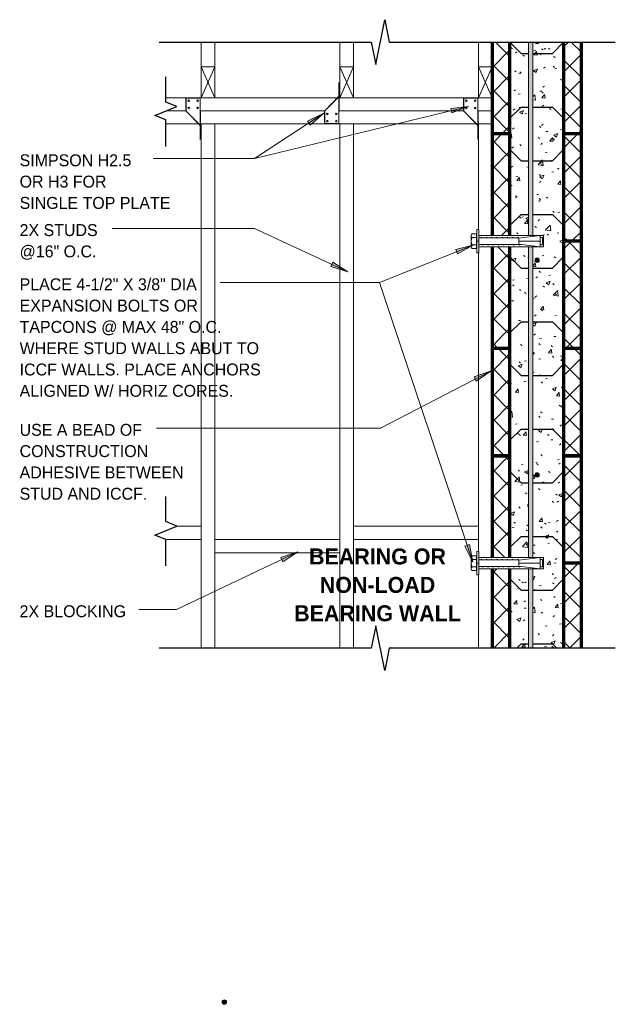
# Model space of a CAD drawing. Header units: inches. Extents: x 0 to 1357, y -35 to 287.
# Tile 6 of 13: x 331 to 398, y 0 to 110. Entities that reach past the tile are written whole.
import ezdxf

# ---------------------------------------------------------------- set-up
doc = ezdxf.new("R2010")
doc.units = ezdxf.units.IN
doc.header["$MEASUREMENT"] = 0
doc.linetypes.add('Hidden 1_16_', pattern=[0.09375, 0.0625, -0.03125])
for name, color, linetype, lineweight in [('A-ANNO-TEXT', 2, 'Continuous', 9), ('A-DETL', 5, 'Hidden 1_16_', 9), ('A-DETL-GENF', 3, 'Continuous', 9), ('A-DETL-HLIN', 3, 'Continuous', 70), ('A-DETL-LLIN', 3, 'Continuous', 9), ('A-DETL-MLIN', 3, 'Continuous', 30)]:
    doc.layers.add(name, color=color, linetype=linetype, lineweight=lineweight)
pattern_1 = [(50, (245.501, 0), (4.590705, -0.40187), [0.48, -5.28]), (355, (245.501, 0), (-0.88784, 4.8137), [0.384, -4.224]), (100.451, (245.884, -0.033), (3.70197, 4.41272), [0.408, -4.487]), (46.184, (245.501, 1.28), (6.83066, -1.05904), [0.72, -7.92]), (96.636, (246.07, 1.192), (5.98166, 6.23401), [0.612, -6.731]), (351.184, (245.501, 1.28), (5.98208, 6.23382), [0.576, -6.336]), (21, (246.141, 0.96), (3.82029, -2.5771), [0.48, -5.28]), (326, (246.141, 0.96), (1.55721, 4.64059), [0.384, -4.224]), (71.451, (246.459, 0.745), (5.37715, 2.0647), [0.408, -4.487]), (37.5, (245.501, 0), (0.077972, 2.130786), [0.211, -3.962, 0.211, -4.077, -4.24]), (37.5, (245.501, 0), (0.077972, 2.130786), [-8.461, 0.211, -4.029]), (7.5, (245.501, 0), (1.683907, 2.52439), [0.211, -2.234, 0.211, -3.866, -1.616]), (7.5, (245.501, 0), (1.683907, 2.52439), [-6.522, 0.211, -1.405]), (327.5, (244.074, 0), (3.416527, -0.144297), [0.211, -1.389, 0.211, -4.781, -6.624]), (327.5, (244.074, 0), (3.416527, -0.144297), [-6.592, 0.211, -6.413]), (317.5, (243.434, 0), (3.732463, 0.640715), [0.211, -1.869, 0.211, -3.104, -4.704]), (317.5, (243.434, 0), (3.732463, 0.640715), [-5.395, 0.211, -4.493])]
pattern_2 = [(45, (245.501, 0), (-1.414214, 1.414214), []), (135, (245.501, 0), (-1.414214, -1.414214), [])]

# ---------------------------------------------------------------- blocks, each defined once
blk = doc.blocks.new('Break Line1 - B_ ICCF WALL0')
at = {"layer": 'A-DETL-GENF', "lineweight": 30}
for p, q in [((-1, 0), (-0.5, 1.22)), ((-0.5, 1.22), (0.5, -1.22)), ((-3.96, 0), (-1, 0)), ((0.5, -1.22), (1, 0)), ((1, 0), (3.82, 0))]:
    blk.add_line(p, q, dxfattribs=at)
blk = doc.blocks.new('Reinf Bar Eleva_ ICCF WALL0')
at = {"layer": 'A-DETL-GENF'}
for points in [[(5.25, 0.5), (5.25, 0), (26.86, 0), (26.86, 0.5)], [(28.16, 0.5), (28.16, 0), (62.86, 0), (62.86, 0.5)], [(73, 0), (73, 0.5), (64.16, 0.5), (64.16, 0)]]:
    blk.add_hatch(color=256, dxfattribs=at).paths.add_polyline_path(points, flags=0)
for p, q in [((26.86, 0.5), (5.25, 0.5)), ((5.25, 0), (26.86, 0)), ((62.86, 0.5), (28.16, 0.5)), ((28.16, 0), (62.86, 0)), ((73, 0.5), (64.16, 0.5)), ((64.16, 0), (73, 0))]:
    blk.add_line(p, q, dxfattribs=at)
blk = doc.blocks.new('Reinf Bar Secti_ ICCF WALL0')
at = {"layer": 'A-DETL-GENF'}
h = blk.add_hatch(color=256, dxfattribs=at)
edge = h.paths.add_edge_path(flags=0)
edge.add_line((0.23, 0.08), (-0.23, 0.08))
edge.add_spline(control_points=[(-0.23, 0.08), (-0.22, 0.1), (-0.2, 0.14), (-0.17, 0.18), (-0.14, 0.2), (-0.12, 0.21), (-0.09, 0.23), (-0.06, 0.24), (-0.02, 0.25), (0, 0.25), (0.02, 0.25), (0.05, 0.24), (0.08, 0.23), (0.11, 0.22), (0.14, 0.2), (0.19, 0.16), (0.22, 0.11), (0.23, 0.08)], knot_values=[0, 0, 0, 0, 0.065067, 0.129269, 0.161765, 0.177839, 0.194155, 0.259793, 0.28168, 0.304079, 0.326479, 0.348366, 0.392081, 0.414143, 0.435815, 0.521786, 0.607881, 0.607881, 0.607881, 0.607881], degree=3, periodic=0)
blk.add_lwpolyline([(0.24, 0.08), (0.19, 0.16), (0.13, 0.22), (0.04, 0.25), (-0.04, 0.25), (-0.13, 0.22), (-0.19, 0.16), (-0.24, 0.08)], dxfattribs=at)
blk = doc.blocks.new('Break Line1 - B_ ICCF WALL1')
at = {"layer": 'A-DETL-GENF', "lineweight": 30}
for p, q in [((-1, 0), (-0.5, 2.5)), ((-0.5, 2.5), (0.5, -2.5)), ((-26.28, 0), (-1, 0)), ((0.5, -2.5), (1, 0)), ((1, 0), (24.72, 0))]:
    blk.add_line(p, q, dxfattribs=at)
blk = doc.blocks.new('Dimension Lumbe_ ICCF WALL0')
at = {"layer": 'A-DETL-GENF'}
for p, q in [((1.5, 0), (0, -3.5)), ((0, 0), (1.5, -3.5)), ((0, -3.5), (0, 0)), ((0, 0), (1.5, 0)), ((1.5, 0), (1.5, -3.5)), ((1.5, -3.5), (0, -3.5))]:
    blk.add_line(p, q, dxfattribs=at)
blk = doc.blocks.new('Break Line1 - B_ ICCF WALL2')
at = {"layer": 'A-DETL-GENF', "lineweight": 30}
for p, q in [((0.5, 2.5), (-0.5, -2.5)), ((1, 0), (0.5, 2.5)), ((-1, 0), (-26.28, 0)), ((-0.5, -2.5), (-1, 0)), ((24.72, 0), (1, 0))]:
    blk.add_line(p, q, dxfattribs=at)
blk = doc.blocks.new('Reinf Bar Secti_ ICCF WALL2')
at = {"layer": 'A-DETL-GENF'}
h = blk.add_hatch(color=256, dxfattribs=at)
edge = h.paths.add_edge_path(flags=0)
edge.add_arc((0, 0), 0.25, 180, 360)
edge.add_arc((0, 0), 0.25, 360, 540)
for start, end in [(360, 180), (180, 360)]:
    blk.add_arc((0, 0), 0.25, start, end, dxfattribs=at)

msp = doc.modelspace()

# ---------------------------------------------------------------- hatches: boundary and pattern name
at = {"layer": 'A-ANNO-TEXT'}
for points in [[(363.27, 98.49), (363.56, 98.05), (365.09, 99.37)], [(379.27, 99.91), (379.39, 99.4), (381.27, 100.13)], [(379.83, 84.12), (380.02, 83.63), (381.78, 84.62)], [(366.07, 82.71), (365.85, 82.23), (367.78, 81.63)], [(381.87, 69.88), (382.11, 69.41), (383.77, 70.56)], [(381.35, 51.15), (380.85, 50.98), (381.73, 49.17)], [(360.27, 49.71), (360.49, 49.23), (362.19, 50.33)]]:
    msp.add_hatch(color=7, dxfattribs=at).paths.add_polyline_path(points, flags=0)
at = {"layer": 'A-DETL-GENF'}
h = msp.add_hatch(dxfattribs=at)
h.set_pattern_fill('FP3_10', style=0, pattern_type=2)
h.set_pattern_definition(pattern_2)
h.paths.add_polyline_path([(383.88, 97.05), (385.88, 97.05), (385.88, 107.32), (383.88, 107.32)], flags=0)
h = msp.add_hatch(dxfattribs=at)
h.set_pattern_fill('FP3_9', style=0, pattern_type=2)
h.set_pattern_definition(pattern_1)
h.paths.add_polyline_path([(387.95, 97.05), (387.95, 107.32), (385.88, 107.32), (385.88, 97.05)], flags=0)
h = msp.add_hatch(dxfattribs=at)
h.set_pattern_fill('FP3_9', style=0, pattern_type=2)
h.set_pattern_definition(pattern_1)
edge = h.paths.add_edge_path(flags=0)
edge.add_line((388.45, 107.32), (388.45, 97.05))
edge.add_line((388.45, 97.05), (391.88, 97.05))
edge.add_line((391.88, 97.05), (391.88, 107.32))
edge.add_line((391.88, 107.32), (389.15, 107.32))
edge.add_spline(control_points=[(389.15, 107.32), (389.14, 107.3), (389.11, 107.25), (389.06, 107.2), (389.03, 107.18), (389, 107.17), (388.97, 107.16), (388.94, 107.16), (388.92, 107.15), (388.9, 107.16), (388.86, 107.16), (388.83, 107.17), (388.8, 107.19), (388.78, 107.2), (388.75, 107.22), (388.72, 107.26), (388.7, 107.3), (388.69, 107.32)], knot_values=[0, 0, 0, 0, 0.086095, 0.172066, 0.193739, 0.215801, 0.259515, 0.281403, 0.303802, 0.326201, 0.348088, 0.413727, 0.430043, 0.446116, 0.478612, 0.542814, 0.607881, 0.607881, 0.607881, 0.607881], degree=3, periodic=0)
edge.add_line((388.69, 107.32), (388.45, 107.32))
h = msp.add_hatch(dxfattribs=at)
h.set_pattern_fill('FP3_10', style=0, pattern_type=2)
h.set_pattern_definition(pattern_2)
h.paths.add_polyline_path([(391.88, 97.05), (393.88, 97.05), (393.88, 107.32), (391.88, 107.32)], flags=0)
h = msp.add_hatch(dxfattribs=at)
h.set_pattern_fill('FP3_10', style=0, pattern_type=2)
h.set_pattern_definition(pattern_2)
h.paths.add_polyline_path([(385.88, 97.05), (383.88, 97.05), (383.88, 85.71), (385.88, 85.71)], flags=0)
h = msp.add_hatch(dxfattribs=at)
h.set_pattern_fill('FP3_9', style=0, pattern_type=2)
h.set_pattern_definition(pattern_1)
h.paths.add_polyline_path([(387.95, 85.71), (387.95, 97.05), (385.88, 97.05), (385.88, 85.71)], flags=0)
h = msp.add_hatch(dxfattribs=at)
h.set_pattern_fill('FP3_9', style=0, pattern_type=2)
h.set_pattern_definition(pattern_1)
h.paths.add_polyline_path([(391.88, 85.05), (391.88, 97.05), (388.45, 97.05), (388.45, 85.71), (389.64, 85.71), (389.64, 85.05)], flags=0)
h = msp.add_hatch(dxfattribs=at)
h.set_pattern_fill('FP3_10', style=0, pattern_type=2)
h.set_pattern_definition(pattern_2)
h.paths.add_polyline_path([(393.88, 97.05), (391.88, 97.05), (391.88, 85.05), (393.88, 85.05)], flags=0)
h = msp.add_hatch(dxfattribs=at)
h.set_pattern_fill('FP3_9', style=0, pattern_type=2)
h.set_pattern_definition(pattern_1)
h.paths.add_polyline_path([(391.88, 73.05), (391.88, 85.05), (389.64, 85.05), (389.64, 84.42), (388.45, 84.42), (388.45, 73.05)], flags=0)
edge = h.paths.add_edge_path(flags=0)
edge.add_arc((388.92, 82.93), 0.25, 0, 180)
edge.add_arc((388.92, 82.93), 0.25, 180, 360)
h = msp.add_hatch(dxfattribs=at)
h.set_pattern_fill('FP3_10', style=0, pattern_type=2)
h.set_pattern_definition(pattern_2)
h.paths.add_polyline_path([(393.88, 85.05), (391.88, 85.05), (391.88, 73.05), (393.88, 73.05)], flags=0)
h = msp.add_hatch(dxfattribs=at)
h.set_pattern_fill('FP3_10', style=0, pattern_type=2)
h.set_pattern_definition(pattern_2)
h.paths.add_polyline_path([(383.88, 73.05), (385.88, 73.05), (385.88, 84.42), (383.88, 84.42)], flags=0)
h = msp.add_hatch(dxfattribs=at)
h.set_pattern_fill('FP3_9', style=0, pattern_type=2)
h.set_pattern_definition(pattern_1)
h.paths.add_polyline_path([(387.95, 73.05), (387.95, 84.42), (385.88, 84.42), (385.88, 73.05)], flags=0)
h = msp.add_hatch(dxfattribs=at)
h.set_pattern_fill('FP3_10', style=0, pattern_type=2)
h.set_pattern_definition(pattern_2)
h.paths.add_polyline_path([(383.88, 73.05), (383.88, 61.05), (385.88, 61.05), (385.88, 73.05)], flags=0)
h = msp.add_hatch(dxfattribs=at)
h.set_pattern_fill('FP3_9', style=0, pattern_type=2)
h.set_pattern_definition(pattern_1)
h.paths.add_polyline_path([(385.88, 73.05), (385.88, 61.05), (387.95, 61.05), (387.95, 73.05)], flags=0)
h = msp.add_hatch(dxfattribs=at)
h.set_pattern_fill('FP3_9', style=0, pattern_type=2)
h.set_pattern_definition(pattern_1)
h.paths.add_polyline_path([(391.88, 61.05), (391.88, 73.05), (388.45, 73.05), (388.45, 61.05)], flags=0)
h = msp.add_hatch(dxfattribs=at)
h.set_pattern_fill('FP3_10', style=0, pattern_type=2)
h.set_pattern_definition(pattern_2)
h.paths.add_polyline_path([(393.88, 73.05), (391.88, 73.05), (391.88, 61.05), (393.88, 61.05)], flags=0)
h = msp.add_hatch(dxfattribs=at)
h.set_pattern_fill('FP3_10', style=0, pattern_type=2)
h.set_pattern_definition(pattern_2)
h.paths.add_polyline_path([(385.88, 61.05), (383.88, 61.05), (383.88, 49.71), (385.88, 49.71)], flags=0)
h = msp.add_hatch(dxfattribs=at)
h.set_pattern_fill('FP3_9', style=0, pattern_type=2)
h.set_pattern_definition(pattern_1)
h.paths.add_polyline_path([(387.95, 49.71), (387.95, 61.05), (385.88, 61.05), (385.88, 49.71)], flags=0)
h = msp.add_hatch(dxfattribs=at)
h.set_pattern_fill('FP3_9', style=0, pattern_type=2)
h.set_pattern_definition(pattern_1)
h.paths.add_polyline_path([(391.88, 49.05), (391.88, 61.05), (388.45, 61.05), (388.45, 49.71), (389.64, 49.71), (389.64, 49.05)], flags=0)
edge = h.paths.add_edge_path(flags=0)
edge.add_arc((388.92, 58.93), 0.25, 0, 180)
edge.add_arc((388.92, 58.93), 0.25, 180, 360)
h = msp.add_hatch(dxfattribs=at)
h.set_pattern_fill('FP3_10', style=0, pattern_type=2)
h.set_pattern_definition(pattern_2)
h.paths.add_polyline_path([(393.88, 61.05), (391.88, 61.05), (391.88, 49.05), (393.88, 49.05)], flags=0)
h = msp.add_hatch(dxfattribs=at)
h.set_pattern_fill('FP3_9', style=0, pattern_type=2)
h.set_pattern_definition(pattern_1)
h.paths.add_polyline_path([(388.45, 48.42), (388.45, 39.57), (391.88, 39.57), (391.88, 49.05), (389.64, 49.05), (389.64, 48.42)], flags=0)
h = msp.add_hatch(dxfattribs=at)
h.set_pattern_fill('FP3_10', style=0, pattern_type=2)
h.set_pattern_definition(pattern_2)
h.paths.add_polyline_path([(393.88, 49.05), (391.88, 49.05), (391.88, 39.57), (393.88, 39.57)], flags=0)
h = msp.add_hatch(dxfattribs=at)
h.set_pattern_fill('FP3_10', style=0, pattern_type=2)
h.set_pattern_definition(pattern_2)
h.paths.add_polyline_path([(383.88, 39.57), (385.88, 39.57), (385.88, 48.42), (383.88, 48.42)], flags=0)
h = msp.add_hatch(dxfattribs=at)
h.set_pattern_fill('FP3_9', style=0, pattern_type=2)
h.set_pattern_definition(pattern_1)
h.paths.add_polyline_path([(387.95, 39.57), (387.95, 48.42), (385.88, 48.42), (385.88, 39.57)], flags=0)
h = msp.add_hatch(color=256, dxfattribs=at)
edge = h.paths.add_edge_path(flags=0)
edge.add_arc((353.96, 0), 0.25, 180, 360)
edge.add_arc((353.96, 0), 0.25, 0, 180)

# ---------------------------------------------------------------- linework, layer by layer
at = {"layer": 'A-ANNO-TEXT', "color": 7}
for p, q in [((381.27, 100.13), (357.32, 94.29)), ((365.09, 99.37), (357.32, 94.29)), ((365.09, 99.37), (363.27, 98.49)), ((363.56, 98.05), (365.09, 99.37)), ((381.27, 100.13), (379.27, 99.91)), ((379.27, 99.91), (379.39, 99.4)), ((379.39, 99.4), (381.27, 100.13)), ((363.27, 98.49), (363.56, 98.05)), ((349.35, 94.29), (345.99, 94.29)), ((357.32, 94.29), (349.35, 94.29)), ((357.32, 94.29), (349.35, 94.29)), ((344.43, 86.49), (341.41, 86.49)), ((357.32, 86.49), (344.43, 86.49)), ((367.78, 81.63), (357.32, 86.49)), ((381.78, 84.62), (371.29, 80.43)), ((381.78, 84.62), (379.83, 84.12)), ((379.83, 84.12), (380.02, 83.63)), ((380.02, 83.63), (381.78, 84.62)), ((366.07, 82.71), (365.85, 82.23)), ((367.78, 81.63), (366.07, 82.71)), ((365.85, 82.23), (367.78, 81.63)), ((361.44, 80.43), (353.5, 80.43)), ((371.29, 80.43), (361.44, 80.43)), ((371.29, 80.43), (361.44, 80.43)), ((381.73, 49.17), (371.29, 80.43)), ((383.77, 70.56), (371.41, 64.16)), ((383.77, 70.56), (381.87, 69.88)), ((382.11, 69.41), (383.77, 70.56)), ((381.87, 69.88), (382.11, 69.41)), ((355.39, 64.16), (346.36, 64.16)), ((371.41, 64.16), (355.39, 64.16)), ((381.35, 51.15), (380.85, 50.98)), ((380.85, 50.98), (381.73, 49.17)), ((381.73, 49.17), (381.35, 51.15)), ((362.19, 50.33), (348.62, 43.88)), ((362.19, 50.33), (360.27, 49.71)), ((360.27, 49.71), (360.49, 49.23)), ((360.49, 49.23), (362.19, 50.33)), ((348.62, 43.88), (344.38, 43.88))]:
    msp.add_line(p, q, dxfattribs=at)
at = {"layer": 'A-DETL', "linetype": 'Continuous'}
for p, q in [((382.2, 86.36), (382.2, 85.88)), ((382.39, 86.36), (382.2, 86.36)), ((382.39, 85.45), (382.39, 86.36)), ((382.2, 85.06), (382.39, 85.06)), ((389.64, 85.71), (382.39, 85.71)), ((386.88, 85.45), (382.39, 85.45)), ((382.39, 85.45), (382.39, 84.68)), ((389.27, 85.69), (386.88, 85.4)), ((386.88, 85.4), (386.88, 85.45)), ((386.88, 85.4), (386.88, 85.06)), ((386.88, 85.06), (386.88, 84.73)), ((386.88, 85.06), (389.27, 85.06)), ((389.27, 85.47), (389.27, 85.69)), ((389.27, 85.47), (389.27, 84.65)), ((389.52, 85.47), (389.27, 85.47)), ((389.52, 84.65), (389.52, 85.47)), ((389.64, 84.42), (389.64, 85.71)), ((382.2, 84.24), (382.2, 83.77)), ((382.2, 83.77), (382.39, 83.77)), ((382.39, 83.77), (382.39, 84.68)), ((382.39, 84.68), (386.88, 84.68)), ((382.39, 84.42), (389.64, 84.42)), ((386.88, 84.68), (386.88, 84.73)), ((386.88, 84.73), (389.27, 84.43)), ((389.27, 84.43), (389.27, 84.65)), ((389.27, 84.65), (389.52, 84.65)), ((382.2, 50.36), (382.2, 49.88)), ((382.39, 50.36), (382.2, 50.36)), ((382.39, 49.45), (382.39, 50.36)), ((389.64, 49.71), (382.39, 49.71)), ((389.27, 49.69), (386.88, 49.4)), ((389.27, 49.47), (389.27, 49.69)), ((389.64, 48.42), (389.64, 49.71)), ((382.2, 49.06), (382.39, 49.06)), ((386.88, 49.45), (382.39, 49.45)), ((382.39, 49.45), (382.39, 48.68)), ((382.39, 47.77), (382.39, 48.68)), ((382.39, 48.68), (386.88, 48.68)), ((386.88, 49.4), (386.88, 49.45)), ((386.88, 49.4), (386.88, 49.06)), ((386.88, 49.06), (386.88, 48.73)), ((386.88, 49.06), (389.27, 49.06)), ((386.88, 48.68), (386.88, 48.73)), ((386.88, 48.73), (389.27, 48.43)), ((389.27, 49.47), (389.27, 48.65)), ((389.52, 49.47), (389.27, 49.47)), ((389.27, 48.43), (389.27, 48.65)), ((389.27, 48.65), (389.52, 48.65)), ((389.52, 48.65), (389.52, 49.47)), ((382.2, 48.24), (382.2, 47.77)), ((382.2, 47.77), (382.39, 47.77)), ((382.39, 48.42), (389.64, 48.42))]:
    msp.add_line(p, q, dxfattribs=at)
at = {"layer": 'A-DETL-GENF'}
for start, end in [(0, 180), (180, 0)]:
    msp.add_arc((353.96, 0), 0.25, start, end, dxfattribs=at)
at = {"layer": 'A-DETL-HLIN'}
for p, q in [((383.88, 107.32), (383.88, 97.05)), ((385.88, 97.05), (385.88, 107.32)), ((391.88, 107.32), (391.88, 97.05)), ((393.88, 97.05), (393.88, 107.32)), ((383.88, 97.05), (383.88, 85.71)), ((385.88, 97.05), (383.88, 97.05)), ((385.88, 85.71), (385.88, 97.05)), ((393.88, 97.05), (391.88, 97.05)), ((391.88, 97.05), (391.88, 85.05)), ((393.88, 85.05), (393.88, 97.05)), ((393.88, 85.05), (391.88, 85.05)), ((391.88, 85.05), (391.88, 73.05)), ((393.88, 73.05), (393.88, 85.05)), ((383.88, 84.42), (383.88, 73.05)), ((385.88, 73.05), (385.88, 84.42)), ((383.88, 73.05), (383.88, 61.05)), ((385.88, 73.05), (383.88, 73.05)), ((383.88, 73.05), (383.88, 61.05)), ((385.88, 73.05), (383.88, 73.05)), ((385.88, 61.05), (385.88, 73.05)), ((385.88, 61.05), (385.88, 73.05)), ((393.88, 73.05), (391.88, 73.05)), ((391.88, 73.05), (391.88, 61.05)), ((393.88, 73.05), (391.88, 73.05)), ((391.88, 73.05), (391.88, 61.05)), ((393.88, 61.05), (393.88, 73.05)), ((393.88, 61.05), (393.88, 73.05)), ((383.88, 61.05), (385.88, 61.05)), ((383.88, 61.05), (383.88, 49.71)), ((385.88, 61.05), (383.88, 61.05)), ((385.88, 49.71), (385.88, 61.05)), ((391.88, 61.05), (393.88, 61.05)), ((393.88, 61.05), (391.88, 61.05)), ((391.88, 61.05), (391.88, 49.05)), ((393.88, 49.05), (393.88, 61.05)), ((393.88, 49.05), (391.88, 49.05)), ((391.88, 49.05), (391.88, 39.57)), ((393.88, 39.57), (393.88, 49.05)), ((383.88, 48.42), (383.88, 39.57)), ((385.88, 39.57), (385.88, 48.42))]:
    msp.add_line(p, q, dxfattribs=at)
at = {"layer": 'A-DETL-LLIN'}
for p, q in [((351.38, 107.32), (351.38, 101.07)), ((352.88, 104.57), (352.88, 107.32)), ((366.88, 107.32), (366.88, 101.07)), ((368.38, 104.57), (368.38, 107.32)), ((382.38, 107.32), (382.38, 101.07)), ((383.88, 104.57), (383.88, 107.32)), ((366.76, 102.82), (366.76, 101.26)), ((366.76, 99.47), (366.76, 102.82)), ((366.81, 99.65), (366.81, 102.82)), ((347.41, 101.07), (366.62, 101.07)), ((351.25, 101.05), (349.66, 101.05)), ((349.66, 101.05), (349.66, 99.64)), ((349.69, 99.6), (349.69, 101.05)), ((349.69, 101.05), (351.25, 101.05)), ((350.91, 101.07), (354.41, 101.07)), ((351.25, 101.05), (351.25, 99.66)), ((351.25, 98.05), (351.25, 101.05)), ((365.16, 99.61), (366.75, 101.2)), ((366.76, 101.26), (365.19, 99.65)), ((366.75, 101.2), (366.75, 98.2)), ((366.75, 101.07), (383.88, 101.07)), ((366.76, 99.6), (366.76, 101.26)), ((382.38, 101.07), (378.41, 101.07)), ((382.28, 101.05), (380.69, 101.05)), ((380.69, 101.05), (380.69, 99.64)), ((380.72, 99.6), (380.72, 101.05)), ((380.72, 101.05), (382.28, 101.05)), ((382.28, 101.05), (382.28, 99.66)), ((382.28, 98.05), (382.28, 101.05)), ((383.88, 85.71), (383.88, 101.07)), ((347.41, 99.62), (349.67, 99.62)), ((349.66, 99.64), (351.25, 98.05)), ((351.26, 97.99), (349.69, 99.6)), ((351.25, 99.66), (351.31, 99.6)), ((351.25, 99.62), (365.17, 99.62)), ((351.26, 99.78), (351.26, 96.43)), ((351.26, 99.65), (351.26, 97.99)), ((351.31, 99.6), (351.31, 96.43)), ((365.16, 98.2), (365.16, 99.61)), ((365.19, 99.65), (365.19, 98.2)), ((366.75, 99.59), (366.81, 99.65)), ((366.75, 99.62), (380.7, 99.62)), ((366.75, 98.2), (366.75, 99.59)), ((380.69, 99.64), (382.28, 98.05)), ((382.29, 97.99), (380.72, 99.6)), ((382.28, 99.66), (382.34, 99.6)), ((382.28, 99.62), (383.88, 99.62)), ((382.29, 99.78), (382.29, 96.43)), ((382.29, 99.65), (382.29, 97.99)), ((382.34, 99.6), (382.34, 96.43)), ((383.88, 85.71), (383.88, 99.57)), ((383.88, 85.71), (383.88, 99.57)), ((347.41, 98.18), (351.12, 98.18)), ((351.25, 98.18), (382.15, 98.18)), ((351.26, 96.43), (351.26, 97.99)), ((351.38, 39.57), (351.38, 98.18)), ((352.88, 39.57), (352.88, 98.18)), ((366.75, 98.2), (365.16, 98.2)), ((365.19, 98.2), (366.75, 98.2)), ((366.88, 39.57), (366.88, 98.18)), ((368.38, 39.57), (368.38, 98.18)), ((382.28, 98.18), (383.88, 98.18)), ((382.29, 96.43), (382.29, 97.99)), ((382.38, 86.36), (382.38, 98.18)), ((381.67, 85.88), (382.14, 85.88)), ((381.67, 85.88), (382.14, 85.88)), ((382.16, 84.24), (382.16, 85.88)), ((381.56, 85.68), (381.56, 85.06)), ((381.56, 85.06), (381.56, 84.45)), ((381.67, 85.47), (382.2, 85.47)), ((382.2, 84.32), (382.2, 85.8)), ((382.69, 85.5), (382.63, 85.45)), ((382.74, 85.45), (382.69, 85.5)), ((383.27, 85.5), (383.22, 85.45)), ((383.33, 85.45), (383.27, 85.5)), ((383.85, 85.5), (383.8, 85.45)), ((383.91, 85.45), (383.85, 85.5)), ((384.44, 85.5), (384.38, 85.45)), ((384.49, 85.45), (384.44, 85.5)), ((385.02, 85.5), (384.97, 85.45)), ((385.08, 85.45), (385.02, 85.5)), ((385.61, 85.5), (385.55, 85.45)), ((385.66, 85.45), (385.61, 85.5)), ((386.19, 85.5), (386.14, 85.45)), ((386.25, 85.45), (386.19, 85.5)), ((386.77, 85.5), (386.72, 85.45)), ((386.83, 85.45), (386.77, 85.5)), ((381.67, 84.65), (382.2, 84.65)), ((382.14, 84.24), (381.67, 84.24)), ((382.14, 84.24), (381.67, 84.24)), ((382.38, 50.36), (382.38, 83.77)), ((382.78, 84.68), (382.83, 84.63)), ((382.83, 84.63), (382.89, 84.68)), ((383.36, 84.68), (383.42, 84.63)), ((383.42, 84.63), (383.47, 84.68)), ((383.88, 49.71), (383.88, 84.42)), ((383.88, 83.57), (383.88, 84.42)), ((383.88, 83.57), (383.88, 84.42)), ((383.95, 84.68), (384, 84.63)), ((384, 84.63), (384.06, 84.68)), ((384.53, 84.68), (384.58, 84.63)), ((384.58, 84.63), (384.64, 84.68)), ((385.11, 84.68), (385.17, 84.63)), ((385.17, 84.63), (385.22, 84.68)), ((385.7, 84.68), (385.75, 84.63)), ((385.75, 84.63), (385.81, 84.68)), ((386.28, 84.68), (386.34, 84.63)), ((386.34, 84.63), (386.39, 84.68)), ((386.87, 84.68), (386.92, 84.63)), ((386.92, 84.63), (387.01, 84.71)), ((348.63, 53.21), (351.38, 53.21)), ((351.38, 53.21), (351.38, 51.71)), ((368.38, 53.21), (382.38, 53.21)), ((368.38, 51.71), (368.38, 53.21)), ((382.38, 53.21), (382.38, 51.71)), ((351.38, 51.71), (347.41, 51.71)), ((352.88, 51.71), (366.88, 51.71)), ((352.88, 50.21), (352.88, 51.71)), ((366.88, 51.71), (366.88, 50.21)), ((382.38, 51.71), (368.38, 51.71)), ((366.88, 50.21), (352.88, 50.21)), ((381.56, 49.68), (381.56, 49.06)), ((381.67, 49.88), (382.14, 49.88)), ((381.67, 49.88), (382.14, 49.88)), ((382.16, 48.24), (382.16, 49.88)), ((382.2, 48.32), (382.2, 49.8)), ((381.56, 49.06), (381.56, 48.45)), ((381.67, 49.47), (382.2, 49.47)), ((381.67, 48.65), (382.2, 48.65)), ((382.69, 49.5), (382.63, 49.45)), ((382.74, 49.45), (382.69, 49.5)), ((382.78, 48.68), (382.83, 48.63)), ((382.83, 48.63), (382.89, 48.68)), ((383.27, 49.5), (383.22, 49.45)), ((383.33, 49.45), (383.27, 49.5)), ((383.36, 48.68), (383.42, 48.63)), ((383.42, 48.63), (383.47, 48.68)), ((383.85, 49.5), (383.8, 49.45)), ((383.91, 49.45), (383.85, 49.5)), ((383.95, 48.68), (384, 48.63)), ((384, 48.63), (384.06, 48.68)), ((384.44, 49.5), (384.38, 49.45)), ((384.49, 49.45), (384.44, 49.5)), ((384.53, 48.68), (384.58, 48.63)), ((384.58, 48.63), (384.64, 48.68)), ((385.02, 49.5), (384.97, 49.45)), ((385.08, 49.45), (385.02, 49.5)), ((385.11, 48.68), (385.17, 48.63)), ((385.17, 48.63), (385.22, 48.68)), ((385.61, 49.5), (385.55, 49.45)), ((385.66, 49.45), (385.61, 49.5)), ((385.7, 48.68), (385.75, 48.63)), ((385.75, 48.63), (385.81, 48.68)), ((386.19, 49.5), (386.14, 49.45)), ((386.25, 49.45), (386.19, 49.5)), ((386.28, 48.68), (386.34, 48.63)), ((386.34, 48.63), (386.39, 48.68)), ((386.77, 49.5), (386.72, 49.45)), ((386.83, 49.45), (386.77, 49.5)), ((386.87, 48.68), (386.92, 48.63)), ((386.92, 48.63), (387.01, 48.71)), ((382.14, 48.24), (381.67, 48.24)), ((382.14, 48.24), (381.67, 48.24)), ((382.38, 39.57), (382.38, 47.77)), ((383.88, 39.57), (383.88, 48.42))]:
    msp.add_line(p, q, dxfattribs=at)
for centre in [(349.97, 100.77), (350.97, 100.77), (381, 100.77), (382, 100.77), (349.97, 99.96), (350.97, 99.96), (365.47, 99.29), (366.47, 99.29), (381, 99.96), (382, 99.96), (365.47, 98.48), (366.47, 98.48)]:
    msp.add_circle(centre, 0.0855, dxfattribs=at)
for centre, radius, start, end in [((388.88, 91.57), 3, 56.4427, 57.6811), ((381.81, 85.68), 0.247, 123.6815, 236.3185), ((382.38, 85.06), 0.819, 149.9633, 210.0367), ((381.81, 84.45), 0.247, 123.6826, 236.3174), ((381.81, 49.68), 0.247, 123.6815, 236.3185), ((382.38, 49.06), 0.819, 149.9633, 210.0367), ((381.81, 48.45), 0.247, 123.6826, 236.3174)]:
    msp.add_arc(centre, radius, start, end, dxfattribs=at)
at = {"layer": 'A-DETL-MLIN'}
for p, q in [((385.88, 107.3), (387.13, 106.05)), ((391.88, 107.3), (390.63, 106.05)), ((387.13, 106.05), (387.95, 106.05)), ((388.45, 106.05), (390.63, 106.05)), ((385.88, 98.8), (387.13, 100.05)), ((387.13, 100.05), (387.95, 100.05)), ((388.45, 100.05), (390.63, 100.05)), ((391.88, 98.8), (390.63, 100.05)), ((385.88, 95.3), (387.13, 94.05)), ((391.88, 95.3), (390.63, 94.05)), ((387.13, 94.05), (387.95, 94.05)), ((388.45, 94.05), (390.63, 94.05)), ((385.88, 86.8), (387.13, 88.05)), ((387.13, 88.05), (387.95, 88.05)), ((388.45, 88.05), (390.63, 88.05)), ((391.88, 86.8), (390.63, 88.05)), ((385.88, 83.3), (387.13, 82.05)), ((391.88, 83.3), (390.63, 82.05)), ((387.13, 82.05), (387.95, 82.05)), ((388.45, 82.05), (390.63, 82.05)), ((385.88, 74.8), (387.13, 76.05)), ((387.13, 76.05), (387.95, 76.05)), ((388.45, 76.05), (390.63, 76.05)), ((391.88, 74.8), (390.63, 76.05)), ((385.88, 71.3), (387.13, 70.05)), ((391.88, 71.3), (390.63, 70.05)), ((387.13, 70.05), (387.95, 70.05)), ((388.45, 70.05), (390.63, 70.05)), ((385.88, 62.8), (387.13, 64.05)), ((387.13, 64.05), (387.95, 64.05)), ((388.45, 64.05), (390.63, 64.05)), ((391.88, 62.8), (390.63, 64.05)), ((385.88, 59.3), (387.13, 58.05)), ((391.88, 59.3), (390.63, 58.05)), ((387.13, 58.05), (387.95, 58.05)), ((388.45, 58.05), (390.63, 58.05)), ((385.88, 50.8), (387.13, 52.05)), ((387.13, 52.05), (387.95, 52.05)), ((388.45, 52.05), (390.63, 52.05)), ((391.88, 50.8), (390.63, 52.05)), ((385.88, 47.3), (387.13, 46.05)), ((391.88, 47.3), (390.63, 46.05)), ((387.13, 46.05), (387.95, 46.05)), ((388.45, 46.05), (390.63, 46.05)), ((386.65, 39.57), (387.13, 40.05)), ((387.13, 40.05), (387.95, 40.05)), ((388.45, 40.05), (390.63, 40.05)), ((391.11, 39.57), (390.63, 40.05))]:
    msp.add_line(p, q, dxfattribs=at)

# ---------------------------------------------------------------- block references
at = {"layer": 'A-DETL-GENF'}
for name, p, rotation in [('Break Line1 - B_ ICCF WALL2', (371.38, 107.32), 180), ('Reinf Bar Eleva_ ICCF WALL0', (387.95, 112.57), 270.0000000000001), ('Reinf Bar Secti_ ICCF WALL0', (388.92, 107.4), 180), ('Dimension Lumbe_ ICCF WALL0', (352.88, 101.07), 180), ('Dimension Lumbe_ ICCF WALL0', (368.38, 101.07), 180), ('Dimension Lumbe_ ICCF WALL0', (383.88, 101.07), 180), ('Break Line1 - B_ ICCF WALL0', (347.41, 99.62), 89.9999999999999), ('Reinf Bar Secti_ ICCF WALL2', (388.92, 82.93), 180), ('Reinf Bar Secti_ ICCF WALL2', (388.92, 58.93), 180), ('Break Line1 - B_ ICCF WALL0', (347.41, 52.71), 89.9999999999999), ('Break Line1 - B_ ICCF WALL1', (371.38, 39.57), 180)]:
    msp.add_blockref(name, p, dxfattribs=dict(at, rotation=rotation))

# ---------------------------------------------------------------- texts
at = {"layer": 'A-ANNO-TEXT', "color": 7}
for s, insert, char_height, width, attachment_point, line_spacing_factor in [('\\fStylus BT|b0|i0|c0|p34|;SIMPSON H2.5\\POR H3 FOR\\PSINGLE TOP PLATE', (331.07, 94.77), 1.3341, 19.44, 1, 1.070803), ('\\fStylus BT|b0|i0|c0|p34|;2X STUDS\\P@16" O.C.', (331.07, 86.97), 1.3341, 11.7, 1, 1.070803), ('\\fStylus BT|b0|i0|c0|p34|;PLACE 4-1/2" X 3/8" DIA\\PEXPANSION BOLTS OR\\PTAPCONS @ MAX 48" O.C.\\PWHERE STUD WALLS ABUT TO\\PICCF WALLS. PLACE ANCHORS\\PALIGNED W/ HORIZ CORES.', (331.07, 80.91), 1.3341, 32.184, 1, 1.070803), ('\\fStylus BT|b0|i0|c0|p34|;USE A BEAD OF\\PCONSTRUCTION\\PADHESIVE BETWEEN\\PSTUD AND ICCF.', (331.07, 64.64), 1.3341, 21.24, 1, 1.070803), ('\\fStylus BT|b1|i0|c0|p34|;BEARING OR\\PNON-LOAD\\PBEARING WALL', (371.08, 50.71), 1.7913, 20.88, 2, 1.063354), ('\\fStylus BT|b0|i0|c0|p34|;2X BLOCKING', (331.07, 44.36), 1.3341, 14.436, 1, 1.070803)]:
    msp.add_mtext(s, dxfattribs=dict(at, insert=insert, char_height=char_height, width=width, attachment_point=attachment_point, line_spacing_factor=line_spacing_factor))

doc.saveas('drawing.dxf')
